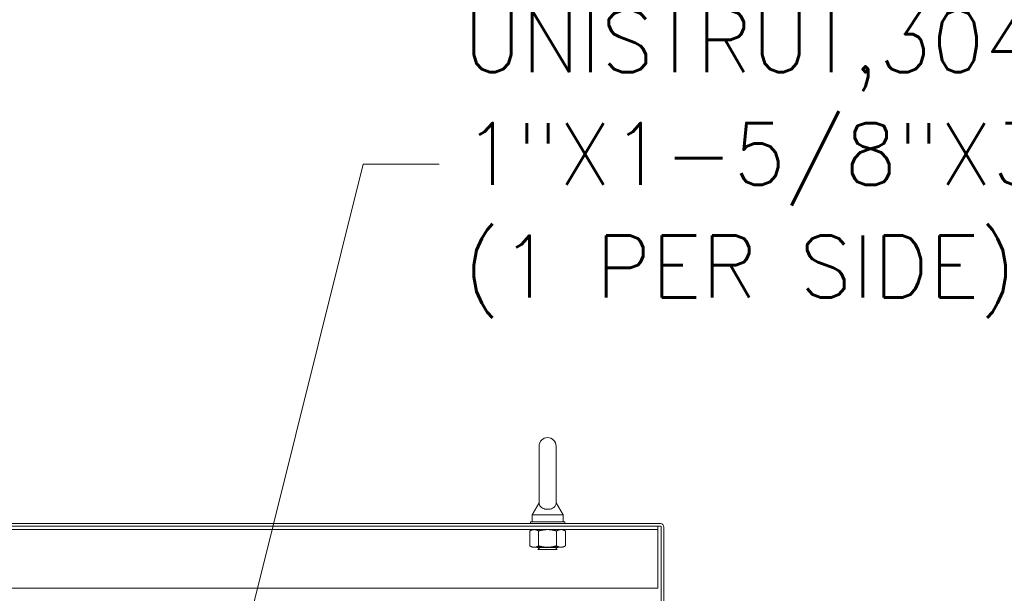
# Model space of a CAD drawing. Header units: inches. Extents: x 4 to 472, y 10 to 298.
# Tile 14 of 50: x 108 to 144, y 210 to 231. Entities that reach past the tile are written whole.
import ezdxf

# ---------------------------------------------------------------- set-up
doc = ezdxf.new("R2010")
doc.units = ezdxf.units.IN
doc.header["$LTSCALE"] = 28
doc.header["$MEASUREMENT"] = 0
doc.layers.add('Symbol (ANSI)', color=7, linetype='Continuous', lineweight=5)
doc.layers.add('Visible (ANSI)', color=7, linetype='Continuous', lineweight=5)
doc.styles.add('ROMANS', font='romans.shx')
doc.dimstyles.new('Default (ANSI)$7', dxfattribs={"dimscale": 28, "dimtxt": 0.08, "dimasz": 0.098425, "dimexe": 0.125, "dimexo": 0.0625, "dimgap": 0.031496, "dimtad": 0, "dimtih": 1, "dimtoh": 1, "dimrnd": 1e-08, "dimzin": 0, "dimdsep": 46, "dimtxsty": 'ROMANS', "dimcen": 0.09, "dimdle": 0.393701, "dimclrd": 256, "dimclre": 256, "dimclrt": 256, "dimadec": 0, "dimazin": 0, "dimtfac": 1.25, "dimtofl": 0, "dimtmove": 0, "dimatfit": 3, "dimfxl": 0, "dimtolj": 1, "dimtzin": 0, "dimlwd": -1, "dimlwe": -1, "dimarcsym": 0})

msp = doc.modelspace()

# ---------------------------------------------------------------- linework, layer by layer
at = {"layer": 'Visible (ANSI)'}
for p, q in [((127.2173, 215.412), (127.2173, 213.352)), ((127.8373, 213.352), (127.8373, 215.412)), ((127.2173, 213.352), (126.9673, 212.912)), ((127.8373, 213.352), (128.0873, 212.912)), ((126.9673, 212.912), (128.0873, 212.912)), ((126.9673, 212.912), (126.9673, 212.662)), ((128.0873, 212.912), (128.0873, 212.662)), ((131.6241, 212.5995), (95.7178, 212.5995)), ((131.6241, 212.5058), (95.7178, 212.5058)), ((95.9069, 212.3808), (131.5319, 212.3808)), ((126.9648, 212.3808), (126.8778, 212.3306)), ((126.8778, 212.3306), (126.8778, 211.79)), ((128.1523, 212.662), (126.9023, 212.662)), ((126.9023, 212.662), (126.9023, 212.5995)), ((127.2025, 212.3306), (127.2025, 211.79)), ((127.852, 212.3306), (127.852, 211.79)), ((128.0898, 212.3808), (128.1768, 212.3306)), ((128.1523, 212.662), (128.1523, 212.5995)), ((128.1768, 212.3306), (128.1768, 211.79)), ((131.5319, 212.3808), (131.5319, 212.5058)), ((131.5319, 212.3808), (131.5319, 212.3652)), ((131.5319, 210.2558), (131.5319, 212.3652)), ((131.6554, 209.3494), (131.6554, 212.4745)), ((131.7491, 209.3494), (131.7491, 212.4745)), ((126.9648, 211.7398), (126.8778, 211.79)), ((126.9648, 211.7398), (127.0402, 211.7398)), ((127.0402, 211.7398), (127.5273, 211.7398)), ((127.1523, 211.7398), (127.1523, 211.7357)), ((127.9023, 211.7357), (127.1523, 211.7357)), ((127.2123, 211.7045), (127.1523, 211.7357)), ((127.2123, 211.6795), (127.1787, 211.662)), ((127.8759, 211.662), (127.1787, 211.662)), ((127.5273, 211.7398), (128.0144, 211.7398)), ((127.8423, 211.7045), (127.9023, 211.7357)), ((127.8423, 211.6795), (127.8759, 211.662)), ((127.9023, 211.7398), (127.9023, 211.7357)), ((128.0144, 211.7398), (128.0898, 211.7398)), ((128.0898, 211.7398), (128.1768, 211.79)), ((95.9069, 210.2558), (131.5319, 210.2558))]:
    msp.add_line(p, q, dxfattribs=at)
for centre, radius, start, end in [((127.5273, 215.412), 0.31, 0, 180), ((131.6241, 212.4745), 0.1249, 0, 90), ((131.6241, 212.4745), 0.0312, 0, 90), ((127.2058, 211.692), 0.0141, 297.5, 62.5), ((127.8488, 211.692), 0.0141, 117.5, 242.5)]:
    msp.add_arc(centre, radius, start, end, dxfattribs=at)
msp.add_open_spline([(127.8373, 213.352), (127.8373, 213.352), (127.8373, 213.3504), (127.8371, 213.3407), (127.8365, 213.328), (127.8295, 213.289), (127.8177, 213.2519), (127.765, 213.1926), (127.7384, 213.173), (127.6811, 213.144), (127.6502, 213.1333), (127.5853, 213.12), (127.553, 213.117), (127.4889, 213.118), (127.4583, 213.1217), (127.3991, 213.1352), (127.3716, 213.1451), (127.3191, 213.1714), (127.2958, 213.1884), (127.2541, 213.2302), (127.2388, 213.256), (127.2186, 213.3109), (127.2175, 213.3378), (127.2173, 213.3505), (127.2173, 213.352), (127.2173, 213.352)], degree=3, knots=[0.9142381, 0.9142381, 0.9142381, 0.9142381, 0.9520549, 0.9520549, 1.0311037, 1.0311037, 1.1787345, 1.1787345, 1.276263, 1.276263, 1.362415, 1.362415, 1.4398265, 1.4398265, 1.5142017, 1.5142017, 1.5926848, 1.5926848, 1.6852455, 1.6852455, 1.8026878, 1.8026878, 1.9462224, 1.9462224, 1.9858069, 1.9858069, 1.9858069, 1.9858069], dxfattribs=at)
for points in [[(127.0402, 212.3808), (126.9648, 212.3808), (126.8778, 212.3306)], [(127.2025, 212.3306), (127.1155, 212.3808), (127.0402, 212.3808)], [(127.5273, 212.3808), (127.3766, 212.3808), (127.2025, 212.3306)], [(127.852, 212.3306), (127.678, 212.3808), (127.5273, 212.3808)], [(128.0144, 212.3808), (127.9391, 212.3808), (127.852, 212.3306)], [(128.1768, 212.3306), (128.0898, 212.3808), (128.0144, 212.3808)], [(126.8778, 211.79), (126.9648, 211.7398), (127.0402, 211.7398)], [(127.0402, 211.7398), (127.1155, 211.7398), (127.2025, 211.79)], [(127.2025, 211.79), (127.3766, 211.7398), (127.5273, 211.7398)], [(127.5273, 211.7398), (127.678, 211.7398), (127.852, 211.79)], [(127.852, 211.79), (127.9391, 211.7398), (128.0144, 211.7398)], [(128.0144, 211.7398), (128.0898, 211.7398), (128.1768, 211.79)]]:
    msp.add_rational_spline(points, [1, 1.0379548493, 1], degree=2, dxfattribs=at)

# ---------------------------------------------------------------- texts
at = {"layer": 'Symbol (ANSI)', "insert": (124.4719, 225.6416), "char_height": 2.24, "width": 32.741214, "attachment_point": 4, "line_spacing_factor": 1.093904, "style": 'ROMANS'}
msp.add_mtext('{\\fRomanS|b0|i0;\\H2.2400;UNISTRUT,304,SS.,\\P1"X1-5/8"X34.75"\\P\\fromans|b0|i0;\\H2.2400;(1 PER SIDE)}', dxfattribs=at)

# ---------------------------------------------------------------- leaders
at = {"layer": 'Symbol (ANSI)', "annotation_type": 0, "has_hookline": 1, "hookline_direction": 0, "text_width": 31.5587}
msp.add_leader([(108.9693, 178.0745), (120.8341, 225.6416), (123.59, 225.6416)], dimstyle='Default (ANSI)$7', override={"dimtad": 0}, dxfattribs=at)

doc.saveas('drawing.dxf')
